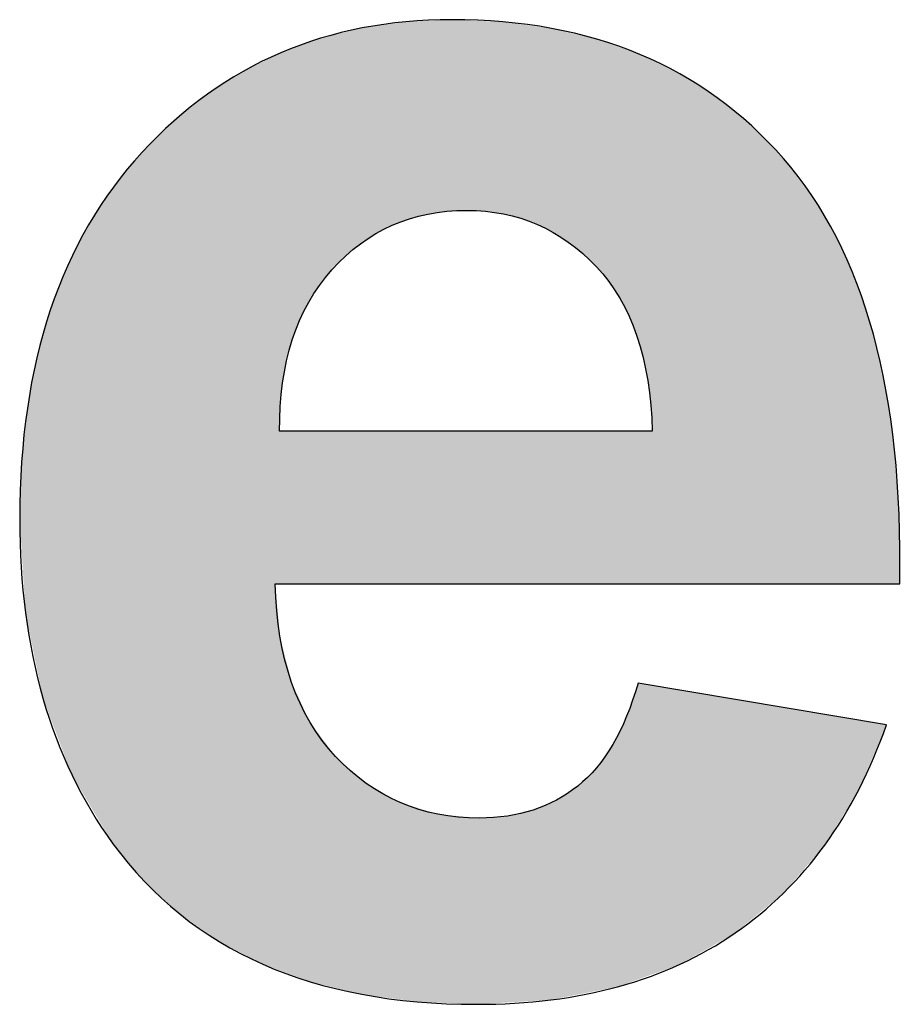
# Model space of a CAD drawing. Extents: x 0 to 55, y 215.9 to 251.6.
# Tile 6 of 9: x 23.3 to 25.3, y 248.5 to 250.8. Entities that reach past the tile are written whole.
import ezdxf

# ---------------------------------------------------------------- set-up
doc = ezdxf.new("R2010")
doc.units = 0
doc.layers.add('MERGE', color=7, linetype='CONTINUOUS')

# ---------------------------------------------------------------- blocks, each defined once
blk = doc.blocks.new('*U198')
at = {"layer": 'MERGE', "color": 7}
for points in [[(24.2356, 250.3547), (24.2108, 250.8041), (24.2356, 250.8052)], [(24.2593, 250.3582), (24.2356, 250.8052), (24.2593, 250.8063)], [(24.28, 250.3612), (24.2593, 250.8063), (24.28, 250.8073)], [(24.2914, 250.3617), (24.28, 250.8073), (24.2914, 250.8078)], [(24.3265, 250.3634), (24.3265, 250.8063), (24.3492, 250.3623)], [(24.3492, 250.3623), (24.3492, 250.8053), (24.3554, 250.362)], [(24.3554, 250.362), (24.3554, 250.8051), (24.3701, 250.3613)], [(24.0785, 250.2855), (24.0444, 250.7789), (24.0785, 250.7874)], [(24.0816, 250.2875), (24.0785, 250.7874), (24.0816, 250.7882)], [(24.0827, 250.2883), (24.0816, 250.7882), (24.0827, 250.7885)], [(24.0919, 250.2943), (24.0827, 250.7885), (24.0919, 250.7898)], [(24.1146, 250.3093), (24.0919, 250.7898), (24.1146, 250.793)], [(24.1529, 250.3287), (24.1146, 250.793), (24.1529, 250.7984)], [(24.1715, 250.3357), (24.1529, 250.7984), (24.1715, 250.8011)], [(24.1847, 250.3407), (24.1715, 250.8011), (24.1847, 250.8029)], [(24.1932, 250.3439), (24.1847, 250.8029), (24.1932, 250.8033)], [(24.2108, 250.3484), (24.1932, 250.8033), (24.2108, 250.8041)], [(24.3701, 250.3613), (24.3701, 250.8044), (24.4106, 250.3554)], [(24.4106, 250.3554), (24.4106, 250.8027), (24.412, 250.3552)], [(24.412, 250.3552), (24.412, 250.8025), (24.4209, 250.3529)], [(24.4209, 250.3529), (24.4209, 250.8013), (24.4523, 250.3449)], [(24.4523, 250.3449), (24.4523, 250.7971), (24.481, 250.3342)], [(24.481, 250.3342), (24.481, 250.7933), (24.4908, 250.3305)], [(24.4908, 250.3305), (24.4908, 250.7919), (24.5226, 250.3147)], [(24.5226, 250.3147), (24.5226, 250.7877), (24.5234, 250.3143)], [(24.5234, 250.3143), (24.5234, 250.7876), (24.5277, 250.3121)], [(24.5277, 250.3121), (24.5277, 250.7865), (24.5357, 250.307)], [(24.5357, 250.307), (24.5357, 250.7846), (24.5629, 250.2895)], [(23.9833, 250.1887), (23.9617, 250.7556), (23.9833, 250.7635)], [(23.9855, 250.1914), (23.9833, 250.7635), (23.9855, 250.7643)], [(24.0123, 250.2249), (23.9855, 250.7643), (24.0123, 250.771)], [(24.0206, 250.2332), (24.0123, 250.771), (24.0206, 250.773)], [(24.0444, 250.2573), (24.0206, 250.773), (24.0444, 250.7789)], [(24.5629, 250.2895), (24.5629, 250.7782), (24.5849, 250.2721)], [(24.5849, 250.2721), (24.5849, 250.7729), (24.5965, 250.2629)], [(24.5965, 250.2629), (24.5965, 250.7702), (24.6283, 250.2321)], [(24.6283, 250.2321), (24.6283, 250.7626), (24.6286, 250.2318)], [(24.6286, 250.2318), (24.6286, 250.7626), (24.6297, 250.2304)], [(24.6297, 250.2304), (24.6297, 250.7623), (24.6575, 250.1974)], [(23.9183, 250.0559), (23.9065, 250.7355), (23.9183, 250.7398)], [(23.9198, 250.0616), (23.9183, 250.7398), (23.9198, 250.7403)], [(23.937, 250.107), (23.9198, 250.7403), (23.937, 250.7466)], [(23.9582, 250.1494), (23.937, 250.7466), (23.9582, 250.7543)], [(23.9614, 250.1545), (23.9582, 250.7543), (23.9614, 250.7555)], [(23.9617, 250.1549), (23.9614, 250.7555), (23.9617, 250.7556)], [(24.6575, 250.1974), (24.6575, 250.7525), (24.6665, 250.1837)], [(24.6665, 250.1837), (24.6665, 250.7492), (24.6808, 250.1622)], [(24.6808, 250.1622), (24.6808, 250.7442), (24.6829, 250.1589)], [(24.6829, 250.1589), (24.6829, 250.7434), (24.6988, 250.1281)], [(24.6988, 250.1281), (24.6988, 250.7378), (24.7047, 250.1167)], [(23.88, 248.5962), (23.8511, 250.7098), (23.88, 250.7241)], [(23.8904, 249.4931), (23.88, 250.7241), (23.8904, 250.7292)], [(23.8911, 249.8795), (23.8904, 250.7292), (23.8911, 250.7296)], [(23.8918, 249.9065), (23.8911, 250.7296), (23.8918, 250.73)], [(23.8929, 249.918), (23.8918, 250.73), (23.8929, 250.7305)], [(23.8972, 249.9613), (23.8929, 250.7305), (23.8972, 250.7321)], [(23.9065, 250.013), (23.8972, 250.7321), (23.9065, 250.7355)], [(24.7047, 250.1167), (24.7047, 250.7357), (24.7229, 250.0706)], [(24.7229, 250.0706), (24.7229, 250.7293), (24.7255, 250.0617)], [(24.7255, 250.0617), (24.7255, 250.7284), (24.7296, 250.0474)], [(24.7296, 250.0474), (24.7296, 250.7269), (24.7373, 250.0208)], [(24.7373, 250.0208), (24.7373, 250.7231), (24.7481, 249.9672)], [(24.7481, 249.9672), (24.7481, 250.7179), (24.7551, 249.9098)], [(24.7551, 249.9098), (24.7551, 250.7145), (24.7585, 249.8487)], [(23.8511, 248.6069), (23.8051, 250.6871), (23.8511, 250.7098)], [(23.8511, 248.6069), (23.8511, 250.7098), (23.88, 248.5962)], [(23.8051, 248.6307), (23.7498, 250.6517), (23.8051, 250.6871)], [(23.8051, 248.6307), (23.8051, 250.6871), (23.8511, 248.6069)], [(23.7498, 248.6595), (23.722, 250.6339), (23.7498, 250.6517)], [(23.7498, 248.6595), (23.7498, 250.6517), (23.8051, 248.6307)], [(23.722, 248.6789), (23.6578, 250.5825), (23.722, 250.6339)], [(23.722, 248.6789), (23.722, 250.6339), (23.7498, 248.6595)], [(23.6578, 248.7238), (23.6436, 250.5712), (23.6578, 250.5825)], [(23.6578, 248.7238), (23.6578, 250.5825), (23.722, 248.6789)], [(23.6436, 248.7368), (23.5751, 250.5038), (23.6436, 250.5712)], [(23.6436, 248.7368), (23.6436, 250.5712), (23.6578, 248.7238)], [(23.57, 248.806), (23.5031, 250.4178), (23.57, 250.4987)], [(23.5751, 248.7998), (23.57, 250.4987), (23.5751, 250.5038)], [(23.57, 248.806), (23.57, 250.4987), (23.5751, 248.7998)], [(23.5751, 248.7998), (23.5751, 250.5038), (23.6436, 248.7368)], [(23.5018, 248.8875), (23.4452, 250.3294), (23.5018, 250.4157)], [(23.5031, 248.8859), (23.5018, 250.4157), (23.5031, 250.4178)], [(23.5018, 248.8875), (23.5018, 250.4157), (23.5031, 248.8859)], [(23.5031, 248.8859), (23.5031, 250.4178), (23.57, 248.806)], [(23.4452, 248.9826), (23.4068, 250.2545), (23.4452, 250.3294)], [(23.4452, 248.9826), (23.4452, 250.3294), (23.5018, 248.8875)], [(23.4068, 249.0472), (23.3961, 250.2337), (23.4068, 250.2545)], [(23.4068, 249.0472), (23.4068, 250.2545), (23.4452, 248.9826)], [(23.3961, 249.0753), (23.356, 250.1306), (23.3961, 250.2337)], [(23.3961, 249.0753), (23.3961, 250.2337), (23.4068, 249.0472)], [(23.356, 249.1814), (23.339, 250.0701), (23.356, 250.1306)], [(23.356, 249.1814), (23.356, 250.1306), (23.3961, 249.0753)], [(23.339, 249.2265), (23.3248, 250.02), (23.339, 250.0701)], [(23.339, 249.2265), (23.339, 250.0701), (23.356, 249.1814)], [(23.3248, 249.2956), (23.3025, 249.9021), (23.3248, 250.02)], [(23.3248, 249.2956), (23.3248, 250.02), (23.339, 249.2265)], [(23.3025, 249.4046), (23.2983, 249.8621), (23.3025, 249.9021)], [(23.3025, 249.4046), (23.3025, 249.9021), (23.3248, 249.2956)], [(23.2983, 249.4254), (23.2892, 249.7767), (23.2983, 249.8621)], [(23.2983, 249.4254), (23.2983, 249.8621), (23.3025, 249.4046)], [(23.2892, 249.5722), (23.2847, 249.644), (23.2892, 249.7767)], [(23.2892, 249.5722), (23.2892, 249.7767), (23.2983, 249.4254)], [(23.88, 248.5962), (23.88, 249.4931), (23.8904, 248.5923)], [(23.8904, 248.5923), (23.8904, 249.3796), (23.8911, 248.5921)], [(23.8911, 248.5921), (23.8911, 249.3711), (23.8918, 248.5918)], [(23.8918, 248.5918), (23.8918, 249.3684), (23.8929, 248.5914)], [(23.8929, 248.5914), (23.8929, 249.3639), (23.8972, 248.5898)], [(23.8972, 248.5898), (23.8972, 249.347), (23.9065, 248.5864)], [(23.9065, 248.5864), (23.9065, 249.31), (23.9183, 248.582)], [(23.9183, 248.582), (23.9183, 249.2634), (23.9198, 248.5814)], [(23.9198, 248.5814), (23.9198, 249.2601), (23.937, 248.5751)], [(24.7229, 248.5702), (24.7047, 249.2017), (24.7229, 249.2541)], [(24.7255, 248.5712), (24.7229, 249.2541), (24.7255, 249.2616)], [(23.937, 248.5751), (23.937, 249.2228), (23.9582, 248.5672)], [(24.7047, 248.5637), (24.6988, 249.1846), (24.7047, 249.2017)], [(23.9582, 248.5672), (23.9582, 249.1771), (23.9614, 248.566)], [(24.6988, 248.5615), (24.6829, 249.1523), (24.6988, 249.1846)], [(23.9614, 248.566), (23.9614, 249.1701), (23.9617, 248.566)], [(23.9617, 248.566), (23.9617, 249.1697), (23.9833, 248.5607)], [(25.303, 249.1615), (25.2737, 249.1696), (25.303, 249.1647)], [(23.9833, 248.5607), (23.9833, 249.1409), (23.9855, 248.5602)], [(23.9855, 248.5602), (23.9855, 249.138), (24.0123, 248.5536)], [(24.6808, 248.5549), (24.6665, 249.119), (24.6808, 249.1479)], [(24.6829, 248.5557), (24.6808, 249.1479), (24.6829, 249.1523)], [(24.6665, 248.5521), (24.6575, 249.106), (24.6665, 249.119)], [(24.0123, 248.5536), (24.0123, 249.1021), (24.0206, 248.5516)], [(24.0206, 248.5516), (24.0206, 249.0911), (24.0444, 248.5458)], [(24.6575, 248.5503), (24.6297, 249.0664), (24.6575, 249.106)], [(24.0444, 248.5458), (24.0444, 249.0701), (24.0785, 248.5375)], [(24.6283, 248.5446), (24.5965, 249.0332), (24.6283, 249.0645)], [(24.6286, 248.5446), (24.6283, 249.0645), (24.6286, 249.0647)], [(24.6297, 248.5449), (24.6286, 249.0647), (24.6297, 249.0664)], [(24.0785, 248.5375), (24.0785, 249.0401), (24.0816, 248.5367)], [(24.0816, 248.5367), (24.0816, 249.0373), (24.0827, 248.5366)], [(24.0827, 248.5366), (24.0827, 249.0363), (24.0919, 248.5353)], [(24.0919, 248.5353), (24.0919, 249.0282), (24.1146, 248.5322)], [(24.1146, 248.5322), (24.1146, 249.0154), (24.1529, 248.527)], [(24.5849, 248.536), (24.5629, 249.0073), (24.5849, 249.0218)], [(24.5965, 248.5383), (24.5849, 249.0218), (24.5965, 249.0332)], [(24.1529, 248.527), (24.1529, 248.9938), (24.1715, 248.5245)], [(24.5629, 248.5317), (24.5357, 248.9893), (24.5629, 249.0073)], [(24.1715, 248.5245), (24.1715, 248.9833), (24.1847, 248.5227)], [(24.1847, 248.5227), (24.1847, 248.9793), (24.1932, 248.5216)], [(24.1932, 248.5216), (24.1932, 248.9767), (24.2108, 248.5192)], [(24.2108, 248.5192), (24.2108, 248.9713), (24.2356, 248.5181)], [(24.4908, 248.5218), (24.481, 248.966), (24.4908, 248.9702)], [(24.5226, 248.5237), (24.4908, 248.9702), (24.5226, 248.9837)], [(24.5234, 248.5239), (24.5226, 248.9837), (24.5234, 248.9841)], [(24.5277, 248.5248), (24.5234, 248.9841), (24.5277, 248.9859)], [(24.5357, 248.5263), (24.5277, 248.9859), (24.5357, 248.9893)], [(24.2356, 248.5181), (24.2356, 248.9637), (24.2593, 248.5171)], [(24.2593, 248.5171), (24.2593, 248.9564), (24.28, 248.5163)], [(24.28, 248.5163), (24.28, 248.9545), (24.2914, 248.5158)], [(24.2914, 248.5158), (24.2914, 248.9534), (24.3265, 248.5143)], [(24.3265, 248.5143), (24.3265, 248.9501), (24.3492, 248.5133)], [(24.3701, 248.5146), (24.3554, 248.9474), (24.3701, 248.9485)], [(24.4106, 248.517), (24.3701, 248.9485), (24.4106, 248.9513)], [(24.412, 248.5171), (24.4106, 248.9513), (24.412, 248.9514)], [(24.4209, 248.5176), (24.412, 248.9514), (24.4209, 248.9521)], [(24.4523, 248.5195), (24.4209, 248.9521), (24.4523, 248.9594)], [(24.481, 248.5212), (24.4523, 248.9594), (24.481, 248.966)]]:
    blk.add_solid(points, dxfattribs=at)
at = {"layer": 'MERGE', "color": 7, "extrusion": (0, 0, -1)}
for points in [[(-24.2356, 250.3547), (-24.2356, 250.8052), (-24.2593, 250.3582)], [(-24.2593, 250.3582), (-24.2593, 250.8063), (-24.28, 250.3612)], [(-24.28, 250.3612), (-24.28, 250.8073), (-24.2914, 250.3617)], [(-24.2914, 250.3617), (-24.2914, 250.8078), (-24.3265, 250.3634)], [(-24.3265, 250.3634), (-24.2914, 250.8078), (-24.3265, 250.8063)], [(-24.3492, 250.3623), (-24.3265, 250.8063), (-24.3492, 250.8053)], [(-24.3554, 250.362), (-24.3492, 250.8053), (-24.3554, 250.8051)], [(-24.3701, 250.3613), (-24.3554, 250.8051), (-24.3701, 250.8044)], [(-24.0785, 250.2855), (-24.0785, 250.7874), (-24.0816, 250.2875)], [(-24.0816, 250.2875), (-24.0816, 250.7882), (-24.0827, 250.2883)], [(-24.0827, 250.2883), (-24.0827, 250.7885), (-24.0919, 250.2943)], [(-24.0919, 250.2943), (-24.0919, 250.7898), (-24.1146, 250.3093)], [(-24.1146, 250.3093), (-24.1146, 250.793), (-24.1529, 250.3287)], [(-24.1529, 250.3287), (-24.1529, 250.7984), (-24.1715, 250.3357)], [(-24.1715, 250.3357), (-24.1715, 250.8011), (-24.1847, 250.3407)], [(-24.1847, 250.3407), (-24.1847, 250.8029), (-24.1932, 250.3439)], [(-24.1932, 250.3439), (-24.1932, 250.8033), (-24.2108, 250.3484)], [(-24.2108, 250.3484), (-24.2108, 250.8041), (-24.2356, 250.3547)], [(-24.4106, 250.3554), (-24.3701, 250.8044), (-24.4106, 250.8027)], [(-24.412, 250.3552), (-24.4106, 250.8027), (-24.412, 250.8025)], [(-24.4209, 250.3529), (-24.412, 250.8025), (-24.4209, 250.8013)], [(-24.4523, 250.3449), (-24.4209, 250.8013), (-24.4523, 250.7971)], [(-24.481, 250.3342), (-24.4523, 250.7971), (-24.481, 250.7933)], [(-24.4908, 250.3305), (-24.481, 250.7933), (-24.4908, 250.7919)], [(-24.5226, 250.3147), (-24.4908, 250.7919), (-24.5226, 250.7877)], [(-24.5234, 250.3143), (-24.5226, 250.7877), (-24.5234, 250.7876)], [(-24.5277, 250.3121), (-24.5234, 250.7876), (-24.5277, 250.7865)], [(-24.5357, 250.307), (-24.5277, 250.7865), (-24.5357, 250.7846)], [(-24.5629, 250.2895), (-24.5357, 250.7846), (-24.5629, 250.7782)], [(-23.9833, 250.1887), (-23.9833, 250.7635), (-23.9855, 250.1914)], [(-23.9855, 250.1914), (-23.9855, 250.7643), (-24.0123, 250.2249)], [(-24.0123, 250.2249), (-24.0123, 250.771), (-24.0206, 250.2332)], [(-24.0206, 250.2332), (-24.0206, 250.773), (-24.0444, 250.2573)], [(-24.0444, 250.2573), (-24.0444, 250.7789), (-24.0785, 250.2855)], [(-24.5849, 250.2721), (-24.5629, 250.7782), (-24.5849, 250.7729)], [(-24.5965, 250.2629), (-24.5849, 250.7729), (-24.5965, 250.7702)], [(-24.6283, 250.2321), (-24.5965, 250.7702), (-24.6283, 250.7626)], [(-24.6286, 250.2318), (-24.6283, 250.7626), (-24.6286, 250.7626)], [(-24.6297, 250.2304), (-24.6286, 250.7626), (-24.6297, 250.7623)], [(-24.6575, 250.1974), (-24.6297, 250.7623), (-24.6575, 250.7525)], [(-23.9183, 250.0559), (-23.9183, 250.7398), (-23.9198, 250.0616)], [(-23.9198, 250.0616), (-23.9198, 250.7403), (-23.937, 250.107)], [(-23.937, 250.107), (-23.937, 250.7466), (-23.9582, 250.1494)], [(-23.9582, 250.1494), (-23.9582, 250.7543), (-23.9614, 250.1545)], [(-23.9614, 250.1545), (-23.9614, 250.7555), (-23.9617, 250.1549)], [(-23.9617, 250.1549), (-23.9617, 250.7556), (-23.9833, 250.1887)], [(-24.6665, 250.1837), (-24.6575, 250.7525), (-24.6665, 250.7492)], [(-24.6808, 250.1622), (-24.6665, 250.7492), (-24.6808, 250.7442)], [(-24.6829, 250.1589), (-24.6808, 250.7442), (-24.6829, 250.7434)], [(-24.6988, 250.1281), (-24.6829, 250.7434), (-24.6988, 250.7378)], [(-24.7047, 250.1167), (-24.6988, 250.7378), (-24.7047, 250.7357)], [(-23.88, 249.4931), (-23.88, 250.7241), (-23.8904, 249.4931)], [(-23.8904, 249.8487), (-23.8904, 250.7292), (-23.8911, 249.8795)], [(-23.8911, 249.8795), (-23.8911, 250.7296), (-23.8918, 249.9065)], [(-23.8918, 249.9065), (-23.8918, 250.73), (-23.8929, 249.918)], [(-23.8929, 249.918), (-23.8929, 250.7305), (-23.8972, 249.9613)], [(-23.8972, 249.9613), (-23.8972, 250.7321), (-23.9065, 250.013)], [(-23.9065, 250.013), (-23.9065, 250.7355), (-23.9183, 250.0559)], [(-24.7229, 250.0706), (-24.7047, 250.7357), (-24.7229, 250.7293)], [(-24.7255, 250.0617), (-24.7229, 250.7293), (-24.7255, 250.7284)], [(-24.7296, 250.0474), (-24.7255, 250.7284), (-24.7296, 250.7269)], [(-24.7373, 250.0208), (-24.7296, 250.7269), (-24.7373, 250.7231)], [(-24.7481, 249.9672), (-24.7373, 250.7231), (-24.7481, 250.7179)], [(-24.7551, 249.9098), (-24.7481, 250.7179), (-24.7551, 250.7145)], [(-24.7585, 249.8487), (-24.7551, 250.7145), (-24.7585, 250.7128)], [(-24.7585, 249.4931), (-24.7585, 250.7128), (-24.823, 249.4931)], [(-24.823, 249.4931), (-24.7585, 250.7128), (-24.823, 250.6814)], [(-24.823, 249.4931), (-24.823, 250.6814), (-24.8238, 249.4931)], [(-24.8238, 249.4931), (-24.823, 250.6814), (-24.8238, 250.6809)], [(-24.8238, 249.4931), (-24.8238, 250.6809), (-24.9099, 249.4931)], [(-24.9099, 249.4931), (-24.8238, 250.6809), (-24.9099, 250.6258)], [(-24.9099, 249.4931), (-24.9099, 250.6258), (-24.9518, 249.4931)], [(-24.9518, 249.4931), (-24.9099, 250.6258), (-24.9518, 250.5916)], [(-24.9518, 249.4931), (-24.9518, 250.5916), (-24.9904, 249.4931)], [(-24.9904, 249.4931), (-24.9518, 250.5916), (-24.9904, 250.5601)], [(-24.9904, 249.4931), (-24.9904, 250.5601), (-25.0641, 249.4931)], [(-25.0641, 249.4931), (-24.9904, 250.5601), (-25.0641, 250.4846)], [(-25.0641, 249.4931), (-25.0641, 250.4846), (-25.0644, 249.4931)], [(-25.0644, 249.4931), (-25.0641, 250.4846), (-25.0644, 250.4843)], [(-25.0644, 249.4931), (-25.0644, 250.4843), (-25.1306, 249.4931)], [(-25.1306, 249.4931), (-25.0644, 250.4843), (-25.1306, 250.398)], [(-25.1306, 249.4931), (-25.1306, 250.398), (-25.1603, 249.4931)], [(-25.1603, 249.4931), (-25.1306, 250.398), (-25.1603, 250.3475)], [(-25.1603, 249.4931), (-25.1603, 250.3475), (-25.1876, 249.4931)], [(-25.1876, 249.4931), (-25.1603, 250.3475), (-25.1876, 250.301)], [(-25.1876, 249.4931), (-25.1876, 250.301), (-25.2353, 249.4931)], [(-25.2353, 249.4931), (-25.1876, 250.301), (-25.2353, 250.1933)], [(-25.2353, 249.4931), (-25.2353, 250.1933), (-25.2403, 249.4931)], [(-25.2403, 249.4931), (-25.2353, 250.1933), (-25.2403, 250.1776)], [(-25.2403, 249.4931), (-25.2403, 250.1776), (-25.2737, 249.4931)], [(-25.2737, 249.4931), (-25.2403, 250.1776), (-25.2737, 250.0747)], [(-25.2737, 249.4931), (-25.2737, 250.0747), (-25.303, 249.4931)], [(-25.303, 249.4931), (-25.2737, 250.0747), (-25.303, 249.9455)], [(-25.303, 249.4931), (-25.303, 249.9455), (-25.3042, 249.4931)], [(-25.3042, 249.4931), (-25.303, 249.9455), (-25.3042, 249.9367)], [(-25.3042, 249.4931), (-25.3042, 249.9367), (-25.323, 249.4931)], [(-25.323, 249.4931), (-25.3042, 249.9367), (-25.323, 249.8054)], [(-23.8904, 249.4931), (-23.8904, 249.8487), (-23.8911, 249.4931)], [(-23.8911, 249.4931), (-23.8904, 249.8487), (-23.8911, 249.8487)], [(-23.8911, 249.4931), (-23.8911, 249.8487), (-23.8918, 249.4931)], [(-23.8918, 249.4931), (-23.8911, 249.8487), (-23.8918, 249.8487)], [(-23.8918, 249.4931), (-23.8918, 249.8487), (-23.8929, 249.4931)], [(-23.8929, 249.4931), (-23.8918, 249.8487), (-23.8929, 249.8487)], [(-23.8929, 249.4931), (-23.8929, 249.8487), (-23.8972, 249.4931)], [(-23.8972, 249.4931), (-23.8929, 249.8487), (-23.8972, 249.8487)], [(-23.8972, 249.4931), (-23.8972, 249.8487), (-23.9065, 249.4931)], [(-23.9065, 249.4931), (-23.8972, 249.8487), (-23.9065, 249.8487)], [(-23.9065, 249.4931), (-23.9065, 249.8487), (-23.9183, 249.4931)], [(-23.9183, 249.4931), (-23.9065, 249.8487), (-23.9183, 249.8487)], [(-23.9183, 249.4931), (-23.9183, 249.8487), (-23.9198, 249.4931)], [(-23.9198, 249.4931), (-23.9183, 249.8487), (-23.9198, 249.8487)], [(-23.9198, 249.4931), (-23.9198, 249.8487), (-23.937, 249.4931)], [(-23.937, 249.4931), (-23.9198, 249.8487), (-23.937, 249.8487)], [(-23.937, 249.4931), (-23.937, 249.8487), (-23.9582, 249.4931)], [(-23.9582, 249.4931), (-23.937, 249.8487), (-23.9582, 249.8487)], [(-23.9582, 249.4931), (-23.9582, 249.8487), (-23.9614, 249.4931)], [(-23.9614, 249.4931), (-23.9582, 249.8487), (-23.9614, 249.8487)], [(-23.9614, 249.4931), (-23.9614, 249.8487), (-23.9617, 249.4931)], [(-23.9617, 249.4931), (-23.9614, 249.8487), (-23.9617, 249.8487)], [(-23.9617, 249.4931), (-23.9617, 249.8487), (-23.9833, 249.4931)], [(-23.9833, 249.4931), (-23.9617, 249.8487), (-23.9833, 249.8487)], [(-23.9833, 249.4931), (-23.9833, 249.8487), (-23.9855, 249.4931)], [(-23.9855, 249.4931), (-23.9833, 249.8487), (-23.9855, 249.8487)], [(-23.9855, 249.4931), (-23.9855, 249.8487), (-24.0123, 249.4931)], [(-24.0123, 249.4931), (-23.9855, 249.8487), (-24.0123, 249.8487)], [(-24.0123, 249.4931), (-24.0123, 249.8487), (-24.0206, 249.4931)], [(-24.0206, 249.4931), (-24.0123, 249.8487), (-24.0206, 249.8487)], [(-24.0206, 249.4931), (-24.0206, 249.8487), (-24.0444, 249.4931)], [(-24.0444, 249.4931), (-24.0206, 249.8487), (-24.0444, 249.8487)], [(-24.0444, 249.4931), (-24.0444, 249.8487), (-24.0785, 249.4931)], [(-24.0785, 249.4931), (-24.0444, 249.8487), (-24.0785, 249.8487)], [(-24.0785, 249.4931), (-24.0785, 249.8487), (-24.0816, 249.4931)], [(-24.0816, 249.4931), (-24.0785, 249.8487), (-24.0816, 249.8487)], [(-24.0816, 249.4931), (-24.0816, 249.8487), (-24.0827, 249.4931)], [(-24.0827, 249.4931), (-24.0816, 249.8487), (-24.0827, 249.8487)], [(-24.0827, 249.4931), (-24.0827, 249.8487), (-24.0919, 249.4931)], [(-24.0919, 249.4931), (-24.0827, 249.8487), (-24.0919, 249.8487)], [(-24.0919, 249.4931), (-24.0919, 249.8487), (-24.1146, 249.4931)], [(-24.1146, 249.4931), (-24.0919, 249.8487), (-24.1146, 249.8487)], [(-24.1146, 249.4931), (-24.1146, 249.8487), (-24.1529, 249.4931)], [(-24.1529, 249.4931), (-24.1146, 249.8487), (-24.1529, 249.8487)], [(-24.1529, 249.4931), (-24.1529, 249.8487), (-24.1715, 249.4931)], [(-24.1715, 249.4931), (-24.1529, 249.8487), (-24.1715, 249.8487)], [(-24.1715, 249.4931), (-24.1715, 249.8487), (-24.1847, 249.4931)], [(-24.1847, 249.4931), (-24.1715, 249.8487), (-24.1847, 249.8487)], [(-24.1847, 249.4931), (-24.1847, 249.8487), (-24.1932, 249.4931)], [(-24.1932, 249.4931), (-24.1847, 249.8487), (-24.1932, 249.8487)], [(-24.1932, 249.4931), (-24.1932, 249.8487), (-24.2108, 249.4931)], [(-24.2108, 249.4931), (-24.1932, 249.8487), (-24.2108, 249.8487)], [(-24.2108, 249.4931), (-24.2108, 249.8487), (-24.2356, 249.4931)], [(-24.2356, 249.4931), (-24.2108, 249.8487), (-24.2356, 249.8487)], [(-24.2356, 249.4931), (-24.2356, 249.8487), (-24.2593, 249.4931)], [(-24.2593, 249.4931), (-24.2356, 249.8487), (-24.2593, 249.8487)], [(-24.2593, 249.4931), (-24.2593, 249.8487), (-24.28, 249.4931)], [(-24.28, 249.4931), (-24.2593, 249.8487), (-24.28, 249.8487)], [(-24.28, 249.4931), (-24.28, 249.8487), (-24.2914, 249.4931)], [(-24.2914, 249.4931), (-24.28, 249.8487), (-24.2914, 249.8487)], [(-24.2914, 249.4931), (-24.2914, 249.8487), (-24.3265, 249.4931)], [(-24.3265, 249.4931), (-24.2914, 249.8487), (-24.3265, 249.8487)], [(-24.3265, 249.4931), (-24.3265, 249.8487), (-24.3492, 249.4931)], [(-24.3492, 249.4931), (-24.3265, 249.8487), (-24.3492, 249.8487)], [(-24.3492, 249.4931), (-24.3492, 249.8487), (-24.3554, 249.4931)], [(-24.3554, 249.4931), (-24.3492, 249.8487), (-24.3554, 249.8487)], [(-24.3554, 249.4931), (-24.3554, 249.8487), (-24.3701, 249.4931)], [(-24.3701, 249.4931), (-24.3554, 249.8487), (-24.3701, 249.8487)], [(-24.3701, 249.4931), (-24.3701, 249.8487), (-24.4106, 249.4931)], [(-24.4106, 249.4931), (-24.3701, 249.8487), (-24.4106, 249.8487)], [(-24.4106, 249.4931), (-24.4106, 249.8487), (-24.412, 249.4931)], [(-24.412, 249.4931), (-24.4106, 249.8487), (-24.412, 249.8487)], [(-24.412, 249.4931), (-24.412, 249.8487), (-24.4209, 249.4931)], [(-24.4209, 249.4931), (-24.412, 249.8487), (-24.4209, 249.8487)], [(-24.4209, 249.4931), (-24.4209, 249.8487), (-24.4523, 249.4931)], [(-24.4523, 249.4931), (-24.4209, 249.8487), (-24.4523, 249.8487)], [(-24.4523, 249.4931), (-24.4523, 249.8487), (-24.481, 249.4931)], [(-24.481, 249.4931), (-24.4523, 249.8487), (-24.481, 249.8487)], [(-24.481, 249.4931), (-24.481, 249.8487), (-24.4908, 249.4931)], [(-24.4908, 249.4931), (-24.481, 249.8487), (-24.4908, 249.8487)], [(-24.4908, 249.4931), (-24.4908, 249.8487), (-24.5226, 249.4931)], [(-24.5226, 249.4931), (-24.4908, 249.8487), (-24.5226, 249.8487)], [(-24.5226, 249.4931), (-24.5226, 249.8487), (-24.5234, 249.4931)], [(-24.5234, 249.4931), (-24.5226, 249.8487), (-24.5234, 249.8487)], [(-24.5234, 249.4931), (-24.5234, 249.8487), (-24.5277, 249.4931)], [(-24.5277, 249.4931), (-24.5234, 249.8487), (-24.5277, 249.8487)], [(-24.5277, 249.4931), (-24.5277, 249.8487), (-24.5357, 249.4931)], [(-24.5357, 249.4931), (-24.5277, 249.8487), (-24.5357, 249.8487)], [(-24.5357, 249.4931), (-24.5357, 249.8487), (-24.5629, 249.4931)], [(-24.5629, 249.4931), (-24.5357, 249.8487), (-24.5629, 249.8487)], [(-24.5629, 249.4931), (-24.5629, 249.8487), (-24.5849, 249.4931)], [(-24.5849, 249.4931), (-24.5629, 249.8487), (-24.5849, 249.8487)], [(-24.5849, 249.4931), (-24.5849, 249.8487), (-24.5965, 249.4931)], [(-24.5965, 249.4931), (-24.5849, 249.8487), (-24.5965, 249.8487)], [(-24.5965, 249.4931), (-24.5965, 249.8487), (-24.6283, 249.4931)], [(-24.6283, 249.4931), (-24.5965, 249.8487), (-24.6283, 249.8487)], [(-24.6283, 249.4931), (-24.6283, 249.8487), (-24.6286, 249.4931)], [(-24.6286, 249.4931), (-24.6283, 249.8487), (-24.6286, 249.8487)], [(-24.6286, 249.4931), (-24.6286, 249.8487), (-24.6297, 249.4931)], [(-24.6297, 249.4931), (-24.6286, 249.8487), (-24.6297, 249.8487)], [(-24.6297, 249.4931), (-24.6297, 249.8487), (-24.6575, 249.4931)], [(-24.6575, 249.4931), (-24.6297, 249.8487), (-24.6575, 249.8487)], [(-24.6575, 249.4931), (-24.6575, 249.8487), (-24.6665, 249.4931)], [(-24.6665, 249.4931), (-24.6575, 249.8487), (-24.6665, 249.8487)], [(-24.6665, 249.4931), (-24.6665, 249.8487), (-24.6808, 249.4931)], [(-24.6808, 249.4931), (-24.6665, 249.8487), (-24.6808, 249.8487)], [(-24.6808, 249.4931), (-24.6808, 249.8487), (-24.6829, 249.4931)], [(-24.6829, 249.4931), (-24.6808, 249.8487), (-24.6829, 249.8487)], [(-24.6829, 249.4931), (-24.6829, 249.8487), (-24.6988, 249.4931)], [(-24.6988, 249.4931), (-24.6829, 249.8487), (-24.6988, 249.8487)], [(-24.6988, 249.4931), (-24.6988, 249.8487), (-24.7047, 249.4931)], [(-24.7047, 249.4931), (-24.6988, 249.8487), (-24.7047, 249.8487)], [(-24.7047, 249.4931), (-24.7047, 249.8487), (-24.7229, 249.4931)], [(-24.7229, 249.4931), (-24.7047, 249.8487), (-24.7229, 249.8487)], [(-24.7229, 249.4931), (-24.7229, 249.8487), (-24.7255, 249.4931)], [(-24.7255, 249.4931), (-24.7229, 249.8487), (-24.7255, 249.8487)], [(-24.7255, 249.4931), (-24.7255, 249.8487), (-24.7296, 249.4931)], [(-24.7296, 249.4931), (-24.7255, 249.8487), (-24.7296, 249.8487)], [(-24.7296, 249.4931), (-24.7296, 249.8487), (-24.7373, 249.4931)], [(-24.7373, 249.4931), (-24.7296, 249.8487), (-24.7373, 249.8487)], [(-24.7373, 249.4931), (-24.7373, 249.8487), (-24.7481, 249.4931)], [(-24.7481, 249.4931), (-24.7373, 249.8487), (-24.7481, 249.8487)], [(-24.7481, 249.4931), (-24.7481, 249.8487), (-24.7551, 249.4931)], [(-24.7551, 249.4931), (-24.7481, 249.8487), (-24.7551, 249.8487)], [(-24.7551, 249.4931), (-24.7551, 249.8487), (-24.7585, 249.4931)], [(-24.7585, 249.4931), (-24.7551, 249.8487), (-24.7585, 249.8487)], [(-25.323, 249.4931), (-25.323, 249.8054), (-25.3337, 249.4931)], [(-25.3337, 249.4931), (-25.323, 249.8054), (-25.3337, 249.6547)], [(-25.3337, 249.4931), (-25.3337, 249.6547), (-25.3352, 249.4931)], [(-23.8904, 248.5923), (-23.88, 249.4931), (-23.8904, 249.3796)], [(-23.8911, 248.5921), (-23.8904, 249.3796), (-23.8911, 249.3711)], [(-23.8918, 248.5918), (-23.8911, 249.3711), (-23.8918, 249.3684)], [(-23.8929, 248.5914), (-23.8918, 249.3684), (-23.8929, 249.3639)], [(-23.8972, 248.5898), (-23.8929, 249.3639), (-23.8972, 249.347)], [(-23.9065, 248.5864), (-23.8972, 249.347), (-23.9065, 249.31)], [(-23.9183, 248.582), (-23.9065, 249.31), (-23.9183, 249.2634)], [(-23.9198, 248.5814), (-23.9183, 249.2634), (-23.9198, 249.2601)], [(-23.937, 248.5751), (-23.9198, 249.2601), (-23.937, 249.2228)], [(-24.7229, 248.5702), (-24.7229, 249.2541), (-24.7255, 248.5712)], [(-24.7255, 248.5712), (-24.7255, 249.2616), (-24.7296, 248.5727)], [(-24.7296, 248.5727), (-24.7255, 249.2616), (-24.7296, 249.2609)], [(-24.7296, 248.5727), (-24.7296, 249.2609), (-24.7373, 248.5755)], [(-24.7373, 248.5755), (-24.7296, 249.2609), (-24.7373, 249.2596)], [(-24.7373, 248.5755), (-24.7373, 249.2596), (-24.7481, 248.5794)], [(-24.7481, 248.5794), (-24.7373, 249.2596), (-24.7481, 249.2578)], [(-24.7481, 248.5794), (-24.7481, 249.2578), (-24.7551, 248.582)], [(-24.7551, 248.582), (-24.7481, 249.2578), (-24.7551, 249.2566)], [(-24.7551, 248.582), (-24.7551, 249.2566), (-24.7585, 248.5832)], [(-24.7585, 248.5832), (-24.7551, 249.2566), (-24.7585, 249.2561)], [(-24.7585, 248.5832), (-24.7585, 249.2561), (-24.823, 248.6066)], [(-24.823, 248.6066), (-24.7585, 249.2561), (-24.823, 249.2452)], [(-24.823, 248.6066), (-24.823, 249.2452), (-24.8238, 248.6069)], [(-24.8238, 248.6069), (-24.823, 249.2452), (-24.8238, 249.2451)], [(-24.8238, 248.6069), (-24.8238, 249.2451), (-24.9099, 248.6559)], [(-24.9099, 248.6559), (-24.8238, 249.2451), (-24.9099, 249.2306)], [(-23.9582, 248.5672), (-23.937, 249.2228), (-23.9582, 249.1771)], [(-24.9099, 248.6559), (-24.9099, 249.2306), (-24.9518, 248.6797)], [(-24.9518, 248.6797), (-24.9099, 249.2306), (-24.9518, 249.2236)], [(-24.9518, 248.6797), (-24.9518, 249.2236), (-24.9904, 248.7116)], [(-24.9904, 248.7116), (-24.9518, 249.2236), (-24.9904, 249.2171)], [(-24.7047, 248.5637), (-24.7047, 249.2017), (-24.7229, 248.5702)], [(-24.9904, 248.7116), (-24.9904, 249.2171), (-25.0641, 248.7724)], [(-25.0641, 248.7724), (-24.9904, 249.2171), (-25.0641, 249.2048)], [(-25.0641, 248.7724), (-25.0641, 249.2048), (-25.0644, 248.7728)], [(-25.0644, 248.7728), (-25.0641, 249.2048), (-25.0644, 249.2047)], [(-25.0644, 248.7728), (-25.0644, 249.2047), (-25.1306, 248.8497)], [(-25.1306, 248.8497), (-25.0644, 249.2047), (-25.1306, 249.1936)], [(-23.9614, 248.566), (-23.9582, 249.1771), (-23.9614, 249.1701)], [(-24.6988, 248.5615), (-24.6988, 249.1846), (-24.7047, 248.5637)], [(-25.1306, 248.8497), (-25.1306, 249.1936), (-25.1603, 248.8841)], [(-25.1603, 248.8841), (-25.1306, 249.1936), (-25.1603, 249.1886)], [(-25.1603, 248.8841), (-25.1603, 249.1886), (-25.1876, 248.9286)], [(-25.1876, 248.9286), (-25.1603, 249.1886), (-25.1876, 249.184)], [(-25.1876, 248.9286), (-25.1876, 249.184), (-25.2353, 249.0065)], [(-25.2353, 249.0065), (-25.1876, 249.184), (-25.2353, 249.176)], [(-25.2353, 249.0065), (-25.2353, 249.176), (-25.2403, 249.0148)], [(-25.2403, 249.0148), (-25.2353, 249.176), (-25.2403, 249.1752)], [(-23.9617, 248.566), (-23.9614, 249.1701), (-23.9617, 249.1697)], [(-23.9833, 248.5607), (-23.9617, 249.1697), (-23.9833, 249.1409)], [(-25.2403, 249.0148), (-25.2403, 249.1752), (-25.2737, 249.093)], [(-25.2737, 249.093), (-25.2403, 249.1752), (-25.2737, 249.1696)], [(-25.2737, 249.093), (-25.2737, 249.1696), (-25.303, 249.1615)], [(-25.303, 249.1615), (-25.303, 249.1647), (-25.3042, 249.1645)], [(-23.9855, 248.5602), (-23.9833, 249.1409), (-23.9855, 249.138)], [(-24.0123, 248.5536), (-23.9855, 249.138), (-24.0123, 249.1021)], [(-24.6808, 248.5549), (-24.6808, 249.1479), (-24.6829, 248.5557)], [(-24.6829, 248.5557), (-24.6829, 249.1523), (-24.6988, 248.5615)], [(-24.6665, 248.5521), (-24.6665, 249.119), (-24.6808, 248.5549)], [(-24.0206, 248.5516), (-24.0123, 249.1021), (-24.0206, 249.0911)], [(-24.0444, 248.5458), (-24.0206, 249.0911), (-24.0444, 249.0701)], [(-24.6575, 248.5503), (-24.6575, 249.106), (-24.6665, 248.5521)], [(-24.0785, 248.5375), (-24.0444, 249.0701), (-24.0785, 249.0401)], [(-24.6283, 248.5446), (-24.6283, 249.0645), (-24.6286, 248.5446)], [(-24.6286, 248.5446), (-24.6286, 249.0647), (-24.6297, 248.5449)], [(-24.6297, 248.5449), (-24.6297, 249.0664), (-24.6575, 248.5503)], [(-24.0816, 248.5367), (-24.0785, 249.0401), (-24.0816, 249.0373)], [(-24.0827, 248.5366), (-24.0816, 249.0373), (-24.0827, 249.0363)], [(-24.0919, 248.5353), (-24.0827, 249.0363), (-24.0919, 249.0282)], [(-24.1146, 248.5322), (-24.0919, 249.0282), (-24.1146, 249.0154)], [(-24.1529, 248.527), (-24.1146, 249.0154), (-24.1529, 248.9938)], [(-24.5849, 248.536), (-24.5849, 249.0218), (-24.5965, 248.5383)], [(-24.5965, 248.5383), (-24.5965, 249.0332), (-24.6283, 248.5446)], [(-24.1715, 248.5245), (-24.1529, 248.9938), (-24.1715, 248.9833)], [(-24.5629, 248.5317), (-24.5629, 249.0073), (-24.5849, 248.536)], [(-24.1847, 248.5227), (-24.1715, 248.9833), (-24.1847, 248.9793)], [(-24.1932, 248.5216), (-24.1847, 248.9793), (-24.1932, 248.9767)], [(-24.2108, 248.5192), (-24.1932, 248.9767), (-24.2108, 248.9713)], [(-24.2356, 248.5181), (-24.2108, 248.9713), (-24.2356, 248.9637)], [(-24.4908, 248.5218), (-24.4908, 248.9702), (-24.5226, 248.5237)], [(-24.5226, 248.5237), (-24.5226, 248.9837), (-24.5234, 248.5239)], [(-24.5234, 248.5239), (-24.5234, 248.9841), (-24.5277, 248.5248)], [(-24.5277, 248.5248), (-24.5277, 248.9859), (-24.5357, 248.5263)], [(-24.5357, 248.5263), (-24.5357, 248.9893), (-24.5629, 248.5317)], [(-24.2593, 248.5171), (-24.2356, 248.9637), (-24.2593, 248.9564)], [(-24.28, 248.5163), (-24.2593, 248.9564), (-24.28, 248.9545)], [(-24.2914, 248.5158), (-24.28, 248.9545), (-24.2914, 248.9534)], [(-24.3265, 248.5143), (-24.2914, 248.9534), (-24.3265, 248.9501)], [(-24.3492, 248.5133), (-24.3265, 248.9501), (-24.3492, 248.948)], [(-24.3492, 248.5133), (-24.3492, 248.948), (-24.3554, 248.5137)], [(-24.3554, 248.5137), (-24.3492, 248.948), (-24.3554, 248.9474)], [(-24.3554, 248.5137), (-24.3554, 248.9474), (-24.3701, 248.5146)], [(-24.3701, 248.5146), (-24.3701, 248.9485), (-24.4106, 248.517)], [(-24.4106, 248.517), (-24.4106, 248.9513), (-24.412, 248.5171)], [(-24.412, 248.5171), (-24.412, 248.9514), (-24.4209, 248.5176)], [(-24.4209, 248.5176), (-24.4209, 248.9521), (-24.4523, 248.5195)], [(-24.4523, 248.5195), (-24.4523, 248.9594), (-24.481, 248.5212)], [(-24.481, 248.5212), (-24.481, 248.966), (-24.4908, 248.5218)]]:
    blk.add_solid(points, dxfattribs=at)
blk = doc.blocks.new('BLOCK_191')
at = {"layer": 'MERGE'}
for points, knots in [([(24.7255, 249.2616), (24.7255, 249.2616), (25.3042, 249.1645), (25.3042, 249.1645), (25.2298, 248.9522), (25.1123, 248.7907), (24.9518, 248.6797), (24.7913, 248.5688), (24.5904, 248.5133), (24.3492, 248.5133), (23.9675, 248.5133), (23.685, 248.6381), (23.5018, 248.8875), (23.3571, 249.0873), (23.2847, 249.3395), (23.2847, 249.644), (23.2847, 250.0078), (23.3798, 250.2927), (23.57, 250.4987), (23.7601, 250.7048), (24.0006, 250.8078), (24.2914, 250.8078), (24.618, 250.8078), (24.8757, 250.6999), (25.0644, 250.4843), (25.2532, 250.2686), (25.3435, 249.9382), (25.3352, 249.4931), (25.3352, 249.4931), (23.88, 249.4931), (23.88, 249.4931), (23.8842, 249.3209), (23.931, 249.1869), (24.0206, 249.0911), (24.1102, 248.9953), (24.2218, 248.9474), (24.3554, 248.9474), (24.4464, 248.9474), (24.5229, 248.9722), (24.5849, 249.0218), (24.6469, 249.0714), (24.6938, 249.1514), (24.7255, 249.2616)], [0, 0, 0, 0, 1, 1, 1, 2, 2, 2, 3, 3, 3, 4, 4, 4, 5, 5, 5, 6, 6, 6, 7, 7, 7, 8, 8, 8, 9, 9, 9, 10, 10, 10, 11, 11, 11, 12, 12, 12, 13, 13, 13, 14, 14, 14, 14]), ([(24.7585, 249.8487), (24.7544, 250.0168), (24.711, 250.1446), (24.6283, 250.2321), (24.5456, 250.3196), (24.445, 250.3634), (24.3265, 250.3634), (24.1997, 250.3634), (24.095, 250.3172), (24.0123, 250.2249), (23.9296, 250.1325), (23.889, 250.0071), (23.8904, 249.8487), (23.8904, 249.8487), (24.7585, 249.8487), (24.7585, 249.8487)], [0, 0, 0, 0, 1, 1, 1, 2, 2, 2, 3, 3, 3, 4, 4, 4, 5, 5, 5, 5])]:
    blk.add_open_spline(points, degree=3, knots=knots, dxfattribs=at)
at = {"layer": 'MERGE', "color": 7}
blk.add_blockref('*U198', (0, 0), dxfattribs=at)

msp = doc.modelspace()

# ---------------------------------------------------------------- block references
at = {"layer": 'MERGE'}
msp.add_blockref('BLOCK_191', (0, 0), dxfattribs=at)

doc.saveas('drawing.dxf')
